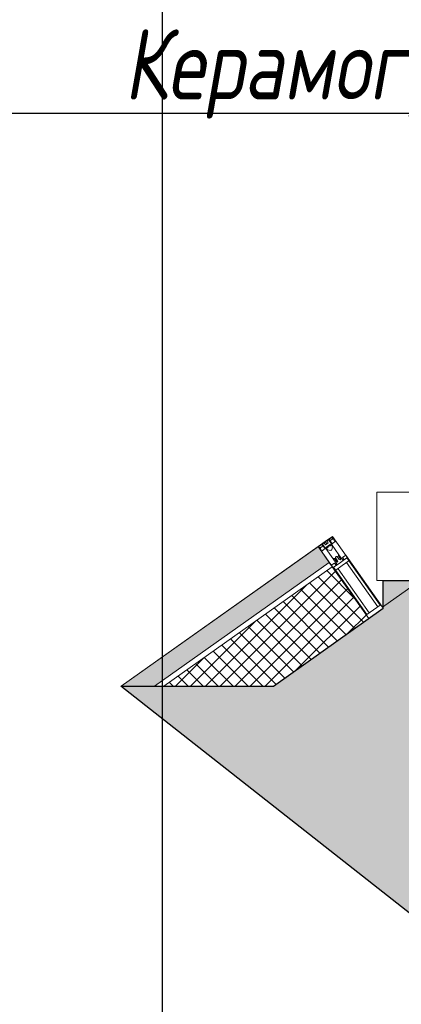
# Model space of a CAD drawing. Header units: millimetres. Extents: x -173851 to 481338, y -267897 to -21875.
# Tile 169 of 256: x -33531 to -32449, y -90291 to -87500. Entities that reach past the tile are written whole.
import ezdxf
from ezdxf import colors
from ezdxf.entities.mleader import LeaderData, LeaderLine
from ezdxf.math import Vec2, Vec3

# ---------------------------------------------------------------- set-up
doc = ezdxf.new("R2010")
doc.units = ezdxf.units.MM
doc.linetypes.add('DASHDOT', pattern=[25.4, 12.7, -6.35, 0, -6.35])
doc.layers.get('Defpoints').update_dxf_attribs({"color": 31})
for name, color, linetype, lineweight in [('_0', 7, 'Continuous', 13), ('Импосты витража', 7, 'Continuous', 5), ('Общие ребра', 7, 'Continuous', 5), ('Оси', 7, 'Continuous', 5), ('Отделка 2 _5_', 7, 'Continuous', 5), ('Перекрытия', 7, 'Continuous', 5), ('Стены', 7, 'Continuous', 5), ('Термическая_воздушная прослойка _3_', 7, 'Continuous', 5), ('Элементы узлов', 7, 'Continuous', 5)]:
    doc.layers.add(name, color=color, linetype=linetype, lineweight=lineweight)
doc.layers.add('dim_razv', color=7, linetype='DASHDOT', lineweight=9, true_color=0x0d1b0d)
doc.styles.add('fl_iso paper', font='isocpeur.ttf', dxfattribs={"width": 0.8, "oblique": 10})
doc.styles.add('In tre', font='isocpeur.ttf', dxfattribs={"width": 0.8, "oblique": 10})
doc.dimstyles.new('In tre 1_100', dxfattribs={"dimscale": 100, "dimtxt": 2.5, "dimasz": 2, "dimexe": 1, "dimexo": 0.7, "dimgap": 0.6, "dimtad": 1, "dimdec": 0, "dimrnd": 5, "dimzin": 0, "dimdsep": 46, "dimtxsty": 'fl_iso paper', "dimblk": 'ARCHTICK', "dimcen": 0, "dimdle": 1, "dimadec": 0, "dimazin": 0, "dimtfac": 1, "dimtdec": 0, "dimtofl": 0, "dimtmove": 1, "dimatfit": 3, "dimldrblk": 'DOT', "dimfxl": 40, "dimtfillclr": 256, "dimtolj": 1, "dimtzin": 0, "dimarcsym": 1})

# ---------------------------------------------------------------- blocks, each defined once
blk = doc.blocks.new('_ArchTick')
at = {"color": 0, "linetype": 'ByBlock', "lineweight": 9, "const_width": 0.15}
blk.add_lwpolyline([(-0.5, -0.5), (0.5, 0.5)], dxfattribs=at)
blk = doc.blocks.new('*D1162')
at = {"layer": 'Defpoints', "color": 0, "transparency": 16777216}
for p in [(-33126.2, -82189.6), (-32550.7, -82189.6), (-32987.7, -90589.6)]:
    blk.add_point(p, dxfattribs=at)
at = {"layer": 'Оси', "color": 0, "lineweight": -2, "transparency": 16777216}
for p, q in [((-33126.2, -90689.6), (-33126.2, -82089.6)), ((-32620.7, -82189.6), (-33226.2, -82189.6)), ((-33057.7, -90589.6), (-33226.2, -90589.6))]:
    blk.add_line(p, q, dxfattribs=at)
at = {"layer": 'Оси', "color": 0, "lineweight": -2, "transparency": 16777216, "xscale": 200, "yscale": 200, "zscale": 200}
for p, rotation in [((-33126.2, -82189.6), 90), ((-33126.2, -90589.6), 270)]:
    blk.add_blockref('_ArchTick', p, dxfattribs=dict(at, rotation=rotation))
at = {"layer": 'Оси', "color": 0, "transparency": 16777216, "insert": (-33311.2, -86389.6), "char_height": 250, "attachment_point": 5, "rotation": 90, "style": 'fl_iso paper'}
blk.add_mtext('\\A1;8400', dxfattribs=at)
blk = doc.blocks.new('_DOT')
at = {"color": 0, "linetype": 'ByBlock'}
blk.add_line((-0.5, 0), (-1, 0), dxfattribs=at)
at = {"color": 0, "linetype": 'ByBlock', "const_width": 0.5}
blk.add_lwpolyline([(-0.25, 0, 1), (0.25, 0, 1)], format="xyb", close=True, dxfattribs=at)
blk = doc.blocks.new('Rectangular Mullion - R_StandardFrame_50Wx250H-5043200-50_AS_Plan_L01_Маркировочный - зависимый 4')
at = {"layer": 'Импосты витража'}
for p, q in [((54034.9, 49878.4), (54034.9, 49628.4)), ((54034.9, 49628.4), (54034.9, 49878.4)), ((54034.9, 49878.4), (55133.7, 49878.4)), ((55133.7, 49878.4), (54034.9, 49878.4)), ((54157.6, 49628.4), (54034.9, 49628.4)), ((55133.7, 49628.4), (54034.9, 49628.4)), ((55133.7, 49628.4), (54158.7, 49628.4))]:
    blk.add_line(p, q, dxfattribs=at)
blk = doc.blocks.new('Rectangular Mullion - 50Wx250H-V11-50_AS_Plan_L01_Маркировочный - зависимый 4')
at = {"layer": 'Элементы узлов'}
for p, q in [((-25, 65.2), (-25, 250)), ((-25, 250), (0, 250)), ((-23, 237.3), (0, 237.3)), ((-23, 237.3), (-23, 73.6)), ((-14.9, 84), (-14.9, 237.3)), ((25, 250), (0, 250)), ((23, 237.3), (0, 237.3)), ((14.9, 84), (14.9, 237.3)), ((23, 237.3), (23, 73.6)), ((25, 65.2), (25, 250)), ((0, 84), (-23, 84)), ((0, 84), (23, 84)), ((-14, 65.2), (-25, 65.2)), ((-0.5, 73.6), (-23, 73.6)), ((-14, 71.3), (-14, 65.2)), ((-10, 71.3), (-14, 71.3)), ((-10, 53), (-10, 71.3)), ((-7, 65.2), (-5.9, 67.3)), ((-7, 65.2), (-7, 54.7)), ((-4.1, 67.3), (-5.9, 67.3)), ((-4.1, 67.3), (-2.9, 65.1)), ((-2.9, 65.1), (-2.9, 54.6)), ((0.5, 73.6), (23, 73.6)), ((4.1, 67.3), (2.9, 65.1)), ((2.9, 65.1), (2.9, 54.6)), ((4.1, 67.3), (5.9, 67.3)), ((7, 65.2), (5.9, 67.3)), ((7, 65.2), (7, 54.7)), ((10, 71.3), (14, 71.3)), ((10, 53), (10, 71.3)), ((14, 71.3), (14, 65.2)), ((14, 65.2), (25, 65.2)), ((-8.7, 53), (-10, 53)), ((-10, 53), (-10, 17)), ((-8.7, 53), (-7, 54.7)), ((-8.5, 23), (-1.5, 30)), ((-1.3, 53), (-2.9, 54.6)), ((-1.5, 30), (0, 30)), ((0, 53), (-1.3, 53)), ((0, 53), (1.3, 53)), ((1.5, 30), (0, 30)), ((1.3, 53), (2.9, 54.6)), ((8.5, 23), (1.5, 30)), ((8.7, 53), (7, 54.7)), ((8.7, 53), (10, 53)), ((10, 53), (10, 17)), ((-23.8, 14.6), (-25, 14.2)), ((-25, 0), (-25, 14.2)), ((-22.3, 17), (-23.8, 17)), ((-23.8, 17), (-23.8, 14.6)), ((-22.5, 10.6), (-23.8, 14.6)), ((-22.5, 10.6), (-23.7, 9.9)), ((-23.7, 1.3), (-23.7, 9.9)), ((-23.7, 1.3), (-11.8, 1.3)), ((-23.2, 10.2), (-22.5, 8)), ((-22.5, 8), (-22.5, 4.5)), ((-21.3, 4.5), (-22.5, 4.5)), ((-22.3, 17), (-22.3, 16)), ((-22.3, 16), (-21.3, 16)), ((-19, 17.6), (-21.3, 16)), ((-21.3, 4.5), (-21.3, 6.5)), ((-21.3, 6.5), (-14.2, 6.5)), ((-18.4, 16.6), (-19, 17.6)), ((-7.4, 16.6), (-18.4, 16.6)), ((-14.2, 6.5), (-14.2, 4.5)), ((-13.2, 4.5), (-14.2, 4.5)), ((-13.2, 4.5), (-12.2, 7.2)), ((-12.7, 7.6), (-11.3, 11.4)), ((-12.7, 7.6), (-11.8, 6.9)), ((-12.2, 9), (-12.2, 14.8)), ((-12.2, 14.8), (0, 14.8)), ((-11.8, 1.3), (-11.8, 6.9)), ((-10.5, 11.2), (-11.3, 11.4)), ((-10.5, 1.5), (-10.5, 11.2)), ((-4.8, 1.5), (-10.5, 1.5)), ((-10, 17), (-7.5, 17)), ((-8.5, 18.5), (-8.5, 23)), ((-7.5, 18.5), (-8.5, 18.5)), ((-7.5, 17), (-7.5, 18.5)), ((-7.4, 18), (-7.4, 16.6)), ((-2.6, 18), (-7.4, 18)), ((0, 8), (-4.8, 8)), ((-4.8, 1.5), (-4.8, 8)), ((-2.6, 18), (-2.6, 16.8)), ((-2.6, 16.8), (0, 16.8)), ((2.6, 16.8), (0, 16.8)), ((0, 14.8), (0, 16.8)), ((0, 14.8), (0, 16.8)), ((12.2, 14.8), (0, 14.8)), ((0, 0), (0, 8)), ((0, 8), (4.8, 8)), ((0, 0), (0, 8)), ((2.6, 18), (2.6, 16.8)), ((2.6, 18), (7.4, 18)), ((4.8, 1.5), (4.8, 8)), ((4.8, 1.5), (10.5, 1.5)), ((7.4, 18), (7.4, 16.6)), ((7.4, 16.6), (18.4, 16.6)), ((7.5, 18.5), (8.5, 18.5)), ((7.5, 17), (7.5, 18.5)), ((10, 17), (7.5, 17)), ((8.5, 18.5), (8.5, 23)), ((10.5, 11.2), (11.3, 11.4)), ((10.5, 1.5), (10.5, 11.2)), ((12.7, 7.6), (11.3, 11.4)), ((12.7, 7.6), (11.8, 6.9)), ((11.8, 1.3), (11.8, 6.9)), ((23.7, 1.3), (11.8, 1.3)), ((12.2, 9), (12.2, 14.8)), ((13.2, 4.5), (12.2, 7.2)), ((13.2, 4.5), (14.2, 4.5)), ((21.3, 6.5), (14.2, 6.5)), ((14.2, 6.5), (14.2, 4.5)), ((18.4, 16.6), (19, 17.6)), ((19, 17.6), (21.3, 16)), ((22.3, 16), (21.3, 16)), ((21.3, 4.5), (21.3, 6.5)), ((21.3, 4.5), (22.5, 4.5)), ((22.3, 17), (22.3, 16)), ((22.3, 17), (23.8, 17)), ((22.5, 10.6), (23.8, 14.6)), ((22.5, 10.6), (23.7, 9.9)), ((23.2, 10.2), (22.5, 8)), ((22.5, 8), (22.5, 4.5)), ((23.7, 1.3), (23.7, 9.9)), ((23.8, 17), (23.8, 14.6)), ((23.8, 14.6), (25, 14.2)), ((25, 0), (25, 14.2)), ((-25, 0), (0, 0)), ((25, 0), (0, 0))]:
    blk.add_line(p, q, dxfattribs=at)
for centre, start, end in [((-0.5, 73.1), 360, 90), ((0.5, 73.1), 90, 180)]:
    blk.add_arc(centre, 0.5, start, end, dxfattribs=at)
blk = doc.blocks.new('Rectangular Mullion - R_StandardFrame_50Wx250H-5043202-50_AS_Plan_L01_Маркировочный - зависимый 4')
at = {"layer": 'Импосты витража', "lineweight": 9}
for p, q in [((-50, 0), (-50, 250)), ((-50, 250), (0, 250)), ((0, 250), (0, 0)), ((0, 0), (-50, 0))]:
    blk.add_line(p, q, dxfattribs=at)
blk = doc.blocks.new('Rectangular Mullion - R_StandardFrame_50Wx250H-5043190-50_AS_Plan_L01_Маркировочный - зависимый 4')
at = {"layer": 'Импосты витража'}
for p, q in [((53308.9, 49328.6), (53908.7, 49753.6)), ((53908.7, 49753.6), (53308.9, 49328.6)), ((53908.7, 49753.6), (54053.2, 49549.6)), ((54050.9, 49552.9), (53908.7, 49753.6)), ((54053.2, 49549.6), (53741.4, 49328.7))]:
    blk.add_line(p, q, dxfattribs=at)
blk = doc.blocks.new('RST_AR_KMN_R22_SLB_FCD_rvt-1-50_AS_Plan_L01_Маркировочный - зависимый 4')
at = {"layer": 'Стены', "true_color": 0xeff9fa}
blk.add_hatch(color=7, dxfattribs=at).paths.add_polyline_path([(53308.9, 49328.6), (53404.1, 49328.7), (53899.7, 49679.8), (53867.9, 49724.7), (53308.9, 49328.7)])
at = {"layer": 'Стены'}
h = blk.add_hatch(dxfattribs=at)
h.set_pattern_fill('FP_13', color=256, style=0, pattern_type=2)
h.set_pattern_definition([(45, (0, 0), (-21.213203, 21.213203), []), (135, (0, 0), (-21.213203, -21.213203), [])])
h.paths.add_polyline_path([(53430, 49328.7), (53741.4, 49328.7), (54012.4, 49520.7), (53908.4, 49667.5), (53430, 49328.7)])
at = {"layer": 'Общие ребра'}
for p, q in [((53899.7, 49679.8), (53404, 49328.7)), ((53908.4, 49667.5), (53430, 49328.7))]:
    blk.add_line(p, q, dxfattribs=at)
at = {"layer": 'Отделка 2 _5_'}
for p, q in [((53867.9, 49724.7), (53308.9, 49328.6)), ((53899.7, 49679.8), (53867.9, 49724.7))]:
    blk.add_line(p, q, dxfattribs=at)
at = {"layer": 'Термическая_воздушная прослойка _3_'}
for p, q in [((53908.4, 49667.5), (53899.7, 49679.8)), ((54012.4, 49520.7), (53908.4, 49667.5)), ((53741.4, 49328.7), (54012.4, 49520.7))]:
    blk.add_line(p, q, dxfattribs=at)
at = {"layer": 'Импосты витража', "lineweight": 5}
for name in ['Rectangular Mullion - R_StandardFrame_50Wx250H-5043200-50_AS_Plan_L01_Маркировочный - зависимый 4', 'Rectangular Mullion - R_StandardFrame_50Wx250H-5043190-50_AS_Plan_L01_Маркировочный - зависимый 4']:
    blk.add_blockref(name, (0, 0), dxfattribs=at)
at = {"layer": 'Импосты витража', "lineweight": 5, "extrusion": (0, 0, -1), "rotation": 144.6876615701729}
for name, p in [('Rectangular Mullion - 50Wx250H-V11-50_AS_Plan_L01_Маркировочный - зависимый 4', (-53888.3, 49739.1)), ('Rectangular Mullion - R_StandardFrame_50Wx250H-5043202-50_AS_Plan_L01_Маркировочный - зависимый 4', (-53908.7, 49753.6))]:
    blk.add_blockref(name, p, dxfattribs=at)

msp = doc.modelspace()

# ---------------------------------------------------------------- hatches: boundary and pattern name
at = {"layer": '_0', "transparency": 33554534}
h = msp.add_hatch(color=252, dxfattribs=at)
h.dxf.hatch_style = 1
h.paths.add_polyline_path([(-32499.6, -89168.4), (-32499.6, -89089.6), (-28194.1, -89089.3), (-28194.1, -90629.6), (-24044.1, -90629.6), (-24044.1, -90879.6), (-22099.1, -90879.6), (-22094.1, -90539.6), (-16999.1, -90539.6), (-16999.1, -97139.6), (-11144.1, -97139.2), (-11144.1, -105639.6), (-11988.8, -105638.8), (-11988.8, -106089.9), (-12561.9, -105639.6), (-22478.1, -97847.3), (-22763.8, -98068.9), (-22468.9, -97410.3), (-22754, -97631.5), (-33244, -89389.3), (-32811.5, -89389.3)])

# ---------------------------------------------------------------- next in the draw order: leaders
at = {"layer": 'dim_razv', "color": 0, "linetype": 'ByBlock'}
ml = msp.add_multileader_mtext('Standard', dxfattribs=at)
ml.set_content('Керамогрнаит\\~Эстима LF01 NAT 300х300х10мм (или аналог)', style='In tre')
ml.set_leader_properties()
ml.build(insert=Vec2(0, 0))
ml.multileader.update_dxf_attribs({"text_left_attachment_type": 6, "text_right_attachment_type": 6, "dogleg_length": 1, "arrow_head_size": 0, "scale": 50})
ctx = ml.context
ctx.base_point, ctx.scale, ctx.char_height, ctx.arrow_head_size, ctx.landing_gap_size, ctx.plane_origin = Vec3(-33240, -87765.8), 50, 200, 0, 4.5, Vec3(-22351.8, -87551.4)
ctx.left_attachment, ctx.right_attachment = 6, 6
notes = []
notes.append((ctx, [(0, (1, 1, 0), (-29827.2, -87765.8), (-1, 0), 50, [(0, [(-28003.4, -88065.8), (-27603.4, -90092.7)], 0, [])])]))
ctx.mtext.insert, ctx.mtext.width, ctx.mtext.defined_height, ctx.mtext.flow_direction = Vec3(-33235.5, -87525.8), 3463.824, 696.6, 5
ctx.mtext.has_bg_fill, ctx.mtext.bg_color, ctx.mtext.bg_scale_factor, ctx.mtext.bg_transparency, ctx.mtext.use_window_bg_color = 1, -1027028792, 1.5, 0, 1
for ctx, leaders in notes:
    for number, flags, end, landing, length, lines in leaders:
        leader = LeaderData()
        leader.index, (leader.has_last_leader_line, leader.has_dogleg_vector, leader.attachment_direction) = number, flags
        leader.last_leader_point, leader.dogleg_vector, leader.dogleg_length = Vec3(end), Vec3(landing), length
        for number, points, colour, breaks in lines:
            line = LeaderLine()
            line.index, line.vertices, line.color, line.breaks = number, Vec3.list(points), colors.encode_raw_color(colour), breaks
            leader.lines.append(line)
        ctx.leaders.append(leader)

# ---------------------------------------------------------------- next in the draw order: linework, layer by layer
at = {"layer": 'Defpoints', "linetype": 'ByBlock'}
msp.add_lwpolyline([(-32499.6, -89168.4), (-32499.6, -89089.6), (-28194.1, -89089.3), (-28194.1, -90629.6), (-24044.1, -90629.6), (-24044.1, -90879.6), (-22099.1, -90879.6), (-22094.1, -90539.6), (-16999.1, -90539.6), (-16999.1, -97139.6), (-11144.1, -97139.2), (-11144.1, -105639.6), (-11988.8, -105638.8), (-11988.8, -106089.9), (-12561.9, -105639.6), (-22478.1, -97847.3), (-22763.8, -98068.9), (-22468.9, -97410.3), (-22754, -97631.5), (-33244, -89389.3), (-32811.5, -89389.3)], close=True, dxfattribs=at)
at = {"layer": 'Перекрытия'}
for p, q in [((-32502, -89165.1), (-32399.1, -89092.3)), ((-32399.1, -89092.3), (-32502, -89165.1)), ((-32502, -89165.1), (-32399.1, -89092.3))]:
    msp.add_line(p, q, dxfattribs=at)

# ---------------------------------------------------------------- next in the draw order: block references
at = {"lineweight": 5}
msp.add_blockref('RST_AR_KMN_R22_SLB_FCD_rvt-1-50_AS_Plan_L01_Маркировочный - зависимый 4', (-86552.8, -138718), dxfattribs=at)

# ---------------------------------------------------------------- next in the draw order: dimensions: what is measured, and where the dimension line sits
at = {"layer": 'Оси'}
dim = msp.add_linear_dim(base=(-33126.2, -82189.6), p1=(-32987.7, -90589.6), p2=(-32550.7, -82189.6), angle=90, dimstyle='In tre 1_100', dxfattribs=at)
dim.commit()
dim.dimension.update_dxf_attribs({"geometry": '*D1162', "text_midpoint": (-33311.2, -86389.6)})

doc.saveas('drawing.dxf')
